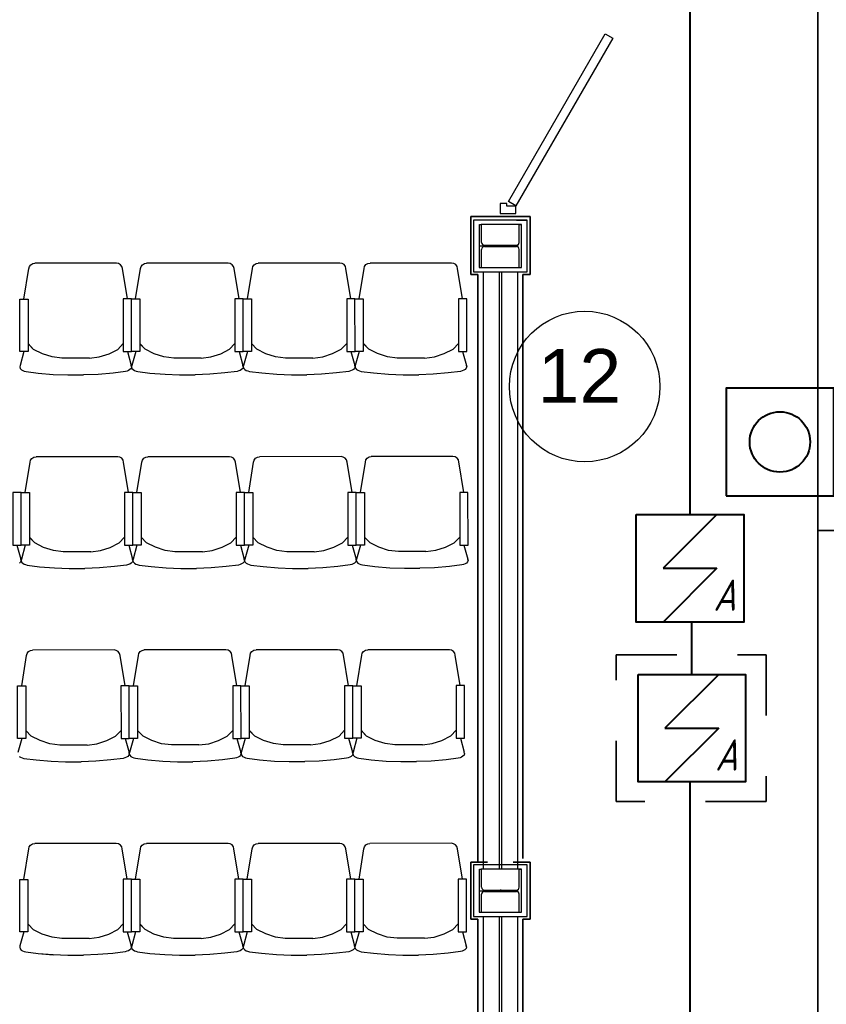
# Model space of a CAD drawing. Header units: millimetres. Extents: x -119471 to 297097, y -64331 to 65495.
# Tile 17 of 54: x -98513 to -94761, y -22631 to -18050. Entities that reach past the tile are written whole.
import ezdxf

# ---------------------------------------------------------------- set-up
doc = ezdxf.new("R2010")
doc.units = ezdxf.units.MM
doc.linetypes.add('Dashed', pattern=[564.444447, 282.222223, -282.222223])
doc.linetypes.add('GOST2.303 5', pattern=[75, 32.25, -21.5, 1.5, -19.75])
for name, color, linetype, lineweight in [('41 ПС датчики', 1, 'Continuous', 40), ('43 ОС датчики', 82, 'Continuous', 40), ('45 ДПЛС', 232, 'Continuous', 40), ('60 Оповещение', 213, 'Continuous', 35)]:
    doc.layers.add(name, color=color, linetype=linetype, lineweight=lineweight)
doc.styles.add('GOST 2.304', font='cs_gost2304.shx')
doc.styles.add('СГЕНЕРИР_СТИЛЬ_1', font='arial.ttf')
doc.linetypes.add('GOST2.303 3', pattern='A,0,[1,Шадрино_стадия П_графич.часть1.Shx,S=0.394841,R=0,X=0,Y=0],-68.5,0', length=68.5)

# ---------------------------------------------------------------- blocks, each defined once
blk = doc.blocks.new('A$C71DB1A2A')
at = {"layer": '41 ПС датчики', "color": 0, "ltscale": 20}
for p, q in [((125, 250), (-125, 0)), ((-125, 0), (125, 0)), ((125, 0), (-125, -250))]:
    blk.add_line(p, q, dxfattribs=at)
at = {"layer": '41 ПС датчики', "color": 0}
blk.add_lwpolyline([(-250, 250), (250, 250), (250, -250), (-250, -250)], close=True, dxfattribs=at)
at = {"layer": '41 ПС датчики', "color": 0, "style": 'GOST 2.304', "oblique": 15}
blk.add_text('А', height=145.3, dxfattribs=at).set_placement((108.3, -197.5))

msp = doc.modelspace()

# ---------------------------------------------------------------- linework, layer by layer
at = {"linetype": 'Continuous', "lineweight": 35}
for p, q in [((-96414.9, -18965), (-96414.9, -19234.9)), ((-96414.9, -18965), (-96138.9, -18965)), ((-96138.9, -18965), (-96138.9, -19234.9)), ((-96381.9, -19234.9), (-96414.9, -19234.9)), ((-96381.9, -19234.9), (-96381.9, -21965)), ((-96171.9, -19234.9), (-96171.9, -21952.4)), ((-96171.9, -19234.9), (-96138.9, -19234.9)), ((-96336.9, -21969.9), (-96414.9, -21969.9)), ((-96414.9, -21969.9), (-96414.9, -22234.9)), ((-96216.9, -21969.9), (-96138.9, -21969.9)), ((-96138.9, -21969.9), (-96138.9, -22234.9)), ((-96381.9, -22234.9), (-96414.9, -22234.9)), ((-96381.9, -22234.9), (-96381.9, -24969.9)), ((-96171.9, -22234.9), (-96171.9, -24969.9)), ((-96171.9, -22234.9), (-96138.9, -22234.9))]:
    msp.add_line(p, q, dxfattribs=at)
at = {"linetype": 'Continuous'}
for p, q in [((-96276.9, -18982.4), (-96401.9, -18982.4)), ((-96374.4, -19002.4), (-96364.4, -19002.4)), ((-96374.4, -19202.4), (-96374.4, -19002.4)), ((-96364.4, -19086.1), (-96364.4, -19002.4)), ((-96278.3, -18965), (-96204.3, -18965)), ((-96201.9, -18982.4), (-96151.9, -18982.4)), ((-96189.4, -19086.1), (-96189.4, -19002.4)), ((-96189.4, -19002.4), (-96179.4, -19002.4)), ((-96179.4, -19202.4), (-96179.4, -19002.4)), ((-96351.4, -19099.1), (-96202.4, -19099.1)), ((-96364.4, -19202.4), (-96364.4, -19118.6)), ((-96351.4, -19105.6), (-96202.4, -19105.6)), ((-96189.4, -19202.4), (-96189.4, -19118.6)), ((-98467.8, -19198.6), (-98461.6, -19190.3)), ((-98467.8, -19198.7), (-98461.6, -19190.4)), ((-98461.6, -19190.4), (-98452.3, -19184.8)), ((-98461.6, -19190.3), (-98452.3, -19184.8)), ((-98452.3, -19184.8), (-98442.4, -19183.1)), ((-98062.8, -19182.9), (-98442.4, -19183.1)), ((-98052.9, -19184.6), (-98062.8, -19182.9)), ((-98043.6, -19190.1), (-98052.9, -19184.6)), ((-98043.6, -19190.1), (-98052.9, -19184.6)), ((-98037.3, -19198.4), (-98043.6, -19190.1)), ((-98037.3, -19198.4), (-98043.6, -19190.1)), ((-97948.1, -19198.4), (-97941.9, -19190.1)), ((-97948.1, -19198.4), (-97941.9, -19190.1)), ((-97941.9, -19190.1), (-97932.6, -19184.5)), ((-97941.9, -19190.1), (-97932.6, -19184.5)), ((-97932.6, -19184.5), (-97922.7, -19182.8)), ((-97543.1, -19182.6), (-97922.7, -19182.8)), ((-97533.2, -19184.3), (-97543.1, -19182.6)), ((-97523.9, -19189.9), (-97533.2, -19184.3)), ((-97523.9, -19189.9), (-97533.2, -19184.3)), ((-97517.6, -19198.2), (-97523.9, -19189.9)), ((-97517.6, -19198.2), (-97523.9, -19189.9)), ((-97428.4, -19198.1), (-97422.2, -19189.8)), ((-97428.4, -19198.1), (-97422.2, -19189.8)), ((-97422.2, -19189.8), (-97412.9, -19184.3)), ((-97422.2, -19189.8), (-97412.9, -19184.3)), ((-97412.9, -19184.3), (-97403, -19182.5)), ((-97023.3, -19182.3), (-97403, -19182.5)), ((-97013.5, -19184.1), (-97023.3, -19182.3)), ((-97004.1, -19189.6), (-97013.5, -19184.1)), ((-97004.1, -19189.6), (-97013.5, -19184.1)), ((-96997.9, -19197.9), (-97004.1, -19189.6)), ((-96997.9, -19197.9), (-97004.1, -19189.6)), ((-96908.7, -19197.8), (-96902.5, -19189.5)), ((-96908.7, -19197.9), (-96902.5, -19189.6)), ((-96902.5, -19189.6), (-96893.1, -19184)), ((-96902.5, -19189.5), (-96893.1, -19184)), ((-96893.1, -19184), (-96883.3, -19182.3)), ((-96503.6, -19182.1), (-96883.3, -19182.3)), ((-96493.8, -19183.8), (-96503.6, -19182.1)), ((-96484.4, -19189.3), (-96493.8, -19183.8)), ((-96484.4, -19189.3), (-96493.8, -19183.8)), ((-96478.2, -19197.6), (-96484.4, -19189.3)), ((-96478.2, -19197.6), (-96484.4, -19189.3)), ((-98493.1, -19349.8), (-98470, -19208.2)), ((-98470, -19208.4), (-98467.8, -19198.6)), ((-98470, -19208.5), (-98467.8, -19198.7)), ((-98035.1, -19208.2), (-98037.3, -19198.4)), ((-98035.1, -19208.2), (-98037.3, -19198.4)), ((-98011.9, -19349.5), (-98035.2, -19208)), ((-97973.4, -19349.5), (-97950.3, -19207.9)), ((-97950.3, -19208.2), (-97948.1, -19198.4)), ((-97950.3, -19208.2), (-97948.1, -19198.4)), ((-97515.4, -19208), (-97517.6, -19198.2)), ((-97515.4, -19207.9), (-97517.6, -19198.2)), ((-97492.2, -19349.3), (-97515.5, -19207.7)), ((-97453.7, -19349.2), (-97430.6, -19207.7)), ((-97430.6, -19207.9), (-97428.4, -19198.1)), ((-97430.6, -19207.9), (-97428.4, -19198.1)), ((-96995.7, -19207.7), (-96997.9, -19197.9)), ((-96995.7, -19207.7), (-96997.9, -19197.9)), ((-96972.5, -19349), (-96995.8, -19207.5)), ((-96934, -19349), (-96910.8, -19207.4)), ((-96910.9, -19207.6), (-96908.7, -19197.8)), ((-96910.9, -19207.7), (-96908.7, -19197.9)), ((-96476, -19207.4), (-96478.2, -19197.6)), ((-96476, -19207.4), (-96478.2, -19197.6)), ((-96452.8, -19348.7), (-96476, -19207.2)), ((-96374.4, -19202.4), (-96364.4, -19202.4)), ((-96356.9, -19222.4), (-96356.9, -22002.4)), ((-96281.9, -19222.4), (-96281.9, -22002.4)), ((-96271.9, -19222.4), (-96271.9, -22002.4)), ((-96196.9, -19222.4), (-96196.9, -22002.4)), ((-96189.4, -19202.4), (-96179.4, -19202.4)), ((-98464.1, -20109), (-98461.9, -20099.2)), ((-98464.1, -20109), (-98461.9, -20099.2)), ((-98461.9, -20099.2), (-98455.7, -20090.9)), ((-98461.9, -20099.2), (-98455.7, -20090.9)), ((-98455.7, -20090.9), (-98446.3, -20085.3)), ((-98455.7, -20090.9), (-98446.3, -20085.3)), ((-98446.3, -20085.3), (-98436.5, -20083.6)), ((-98056.8, -20083.4), (-98436.5, -20083.6)), ((-98047, -20085.1), (-98056.8, -20083.4)), ((-98037.6, -20090.7), (-98047, -20085.1)), ((-98037.6, -20090.7), (-98047, -20085.1)), ((-98031.4, -20099), (-98037.6, -20090.7)), ((-98031.4, -20099), (-98037.6, -20090.7)), ((-98029.2, -20108.8), (-98031.4, -20099)), ((-98029.2, -20108.8), (-98031.4, -20099)), ((-97944.4, -20108.7), (-97942.2, -20098.9)), ((-97944.4, -20108.7), (-97942.2, -20098.9)), ((-97942.2, -20098.9), (-97935.9, -20090.6)), ((-97942.2, -20098.9), (-97935.9, -20090.6)), ((-97935.9, -20090.6), (-97926.6, -20085.1)), ((-97935.9, -20090.6), (-97926.6, -20085.1)), ((-97926.6, -20085.1), (-97916.8, -20083.3)), ((-97537.1, -20083.1), (-97916.8, -20083.3)), ((-97527.2, -20084.9), (-97537.1, -20083.1)), ((-97517.9, -20090.4), (-97527.2, -20084.9)), ((-97517.9, -20090.4), (-97527.2, -20084.9)), ((-97511.7, -20098.7), (-97517.9, -20090.4)), ((-97511.7, -20098.7), (-97517.9, -20090.4)), ((-97509.5, -20108.5), (-97511.7, -20098.7)), ((-97509.5, -20108.5), (-97511.7, -20098.7)), ((-97424.7, -20108.4), (-97422.5, -20098.6)), ((-97424.7, -20108.5), (-97422.5, -20098.7)), ((-97422.5, -20098.6), (-97416.2, -20090.3)), ((-97422.5, -20098.7), (-97416.2, -20090.4)), ((-97416.2, -20090.4), (-97406.9, -20084.8)), ((-97416.2, -20090.3), (-97406.9, -20084.8)), ((-97406.9, -20084.8), (-97397, -20083.1)), ((-97017.4, -20082.9), (-97397, -20083.1)), ((-97007.5, -20084.6), (-97017.4, -20082.9)), ((-96998.2, -20090.1), (-97007.5, -20084.6)), ((-96998.2, -20090.1), (-97007.5, -20084.6)), ((-96992, -20098.4), (-96998.2, -20090.1)), ((-96992, -20098.4), (-96998.2, -20090.1)), ((-96989.8, -20108.2), (-96992, -20098.4)), ((-96989.8, -20108.2), (-96992, -20098.4)), ((-96904.9, -20108.2), (-96902.8, -20098.4)), ((-96904.9, -20108.2), (-96902.8, -20098.4)), ((-96902.8, -20098.4), (-96896.5, -20090.1)), ((-96902.8, -20098.4), (-96896.5, -20090.1)), ((-96896.5, -20090.1), (-96887.2, -20084.5)), ((-96896.5, -20090.1), (-96887.2, -20084.5)), ((-96887.2, -20084.5), (-96877.3, -20082.8)), ((-96497.7, -20082.6), (-96877.3, -20082.8)), ((-96487.8, -20084.3), (-96497.7, -20082.6)), ((-96478.5, -20089.9), (-96487.8, -20084.3)), ((-96478.5, -20089.9), (-96487.8, -20084.3)), ((-96472.2, -20098.2), (-96478.5, -20089.9)), ((-96472.2, -20098.2), (-96478.5, -20089.9)), ((-96470, -20108), (-96472.2, -20098.2)), ((-96470, -20107.9), (-96472.2, -20098.2)), ((-98487.1, -20250.3), (-98464, -20108.8)), ((-98006, -20250.1), (-98029.2, -20108.5)), ((-97967.4, -20250.1), (-97944.3, -20108.5)), ((-97486.3, -20249.8), (-97509.5, -20108.3)), ((-97447.7, -20249.8), (-97424.6, -20108.2)), ((-96966.5, -20249.5), (-96989.8, -20108)), ((-96928, -20249.5), (-96904.9, -20107.9)), ((-96446.8, -20249.3), (-96470.1, -20107.7)), ((-98503.6, -21149.3), (-98480.4, -21007.7)), ((-98480.5, -21007.9), (-98478.3, -20998.1)), ((-98480.5, -21007.9), (-98478.3, -20998.1)), ((-98478.3, -20998.1), (-98472.1, -20989.8)), ((-98478.3, -20998.1), (-98472.1, -20989.8)), ((-98472.1, -20989.8), (-98462.7, -20984.3)), ((-98472.1, -20989.8), (-98462.7, -20984.3)), ((-98462.7, -20984.3), (-98452.9, -20982.5)), ((-98073.2, -20982.3), (-98452.9, -20982.5)), ((-98063.4, -20984.1), (-98073.2, -20982.3)), ((-98054, -20989.6), (-98063.4, -20984.1)), ((-98054, -20989.6), (-98063.4, -20984.1)), ((-98047.8, -20997.9), (-98054, -20989.6)), ((-98047.8, -20997.9), (-98054, -20989.6)), ((-98045.6, -21007.7), (-98047.8, -20997.9)), ((-98045.6, -21007.7), (-98047.8, -20997.9)), ((-98022.4, -21149), (-98045.6, -21007.5)), ((-97983.8, -21149), (-97960.7, -21007.4)), ((-97960.8, -21007.7), (-97958.6, -20997.9)), ((-97960.8, -21007.7), (-97958.6, -20997.9)), ((-97958.6, -20997.9), (-97952.4, -20989.6)), ((-97958.6, -20997.9), (-97952.4, -20989.6)), ((-97952.4, -20989.6), (-97943, -20984)), ((-97952.4, -20989.6), (-97943, -20984)), ((-97943, -20984), (-97933.2, -20982.3)), ((-97553.5, -20982.1), (-97933.2, -20982.3)), ((-97543.7, -20983.8), (-97553.5, -20982.1)), ((-97534.3, -20989.4), (-97543.7, -20983.8)), ((-97534.3, -20989.3), (-97543.7, -20983.8)), ((-97528.1, -20997.6), (-97534.3, -20989.3)), ((-97528.1, -20997.7), (-97534.3, -20989.4)), ((-97525.9, -21007.4), (-97528.1, -20997.6)), ((-97525.9, -21007.4), (-97528.1, -20997.7)), ((-97502.7, -21148.7), (-97525.9, -21007.2)), ((-97464.1, -21148.7), (-97441, -21007.2)), ((-97441.1, -21007.4), (-97438.9, -20997.6)), ((-97441.1, -21007.4), (-97438.9, -20997.6)), ((-97438.9, -20997.6), (-97432.7, -20989.3)), ((-97438.9, -20997.6), (-97432.7, -20989.3)), ((-97432.7, -20989.3), (-97423.3, -20983.7)), ((-97432.7, -20989.3), (-97423.3, -20983.8)), ((-97423.3, -20983.8), (-97413.5, -20982)), ((-97033.8, -20981.8), (-97413.5, -20982)), ((-97024, -20983.5), (-97033.8, -20981.8)), ((-97014.6, -20989.1), (-97024, -20983.5)), ((-97014.6, -20989.1), (-97024, -20983.5)), ((-97008.4, -20997.4), (-97014.6, -20989.1)), ((-97008.4, -20997.4), (-97014.6, -20989.1)), ((-97006.2, -21007.2), (-97008.4, -20997.4)), ((-97006.2, -21007.2), (-97008.4, -20997.4)), ((-96983, -21148.5), (-97006.2, -21006.9)), ((-96944.4, -21148.5), (-96921.3, -21006.9)), ((-96921.4, -21007.1), (-96919.2, -20997.3)), ((-96921.4, -21007.1), (-96919.2, -20997.3)), ((-96919.2, -20997.3), (-96912.9, -20989)), ((-96919.2, -20997.3), (-96912.9, -20989)), ((-96912.9, -20989), (-96903.6, -20983.5)), ((-96912.9, -20989), (-96903.6, -20983.5)), ((-96903.6, -20983.5), (-96893.7, -20981.7)), ((-96514.1, -20981.5), (-96893.7, -20981.7)), ((-96504.2, -20983.3), (-96514.1, -20981.5)), ((-96494.9, -20988.8), (-96504.2, -20983.3)), ((-96494.9, -20988.8), (-96504.2, -20983.3)), ((-96488.7, -20997.1), (-96494.9, -20988.8)), ((-96488.7, -20997.1), (-96494.9, -20988.8)), ((-96486.5, -21006.9), (-96488.7, -20997.1)), ((-96486.5, -21006.9), (-96488.7, -20997.1)), ((-96463.2, -21148.2), (-96486.5, -21006.7)), ((-96548.6, -21403), (-96507.7, -21382.3)), ((-96507.7, -21382.3), (-96482.4, -21355.7)), ((-96639.9, -21423.6), (-96767.5, -21423.6)), ((-96639.9, -21423.6), (-96594.2, -21417.5)), ((-96594.2, -21417.5), (-96548.6, -21403)), ((-96463.1, -21392.9), (-96445.1, -21458)), ((-96457.6, -21480.5), (-96464.6, -21483.2)), ((-96451.4, -21476.8), (-96457.6, -21480.5)), ((-96445.8, -21471), (-96451.4, -21476.8)), ((-96443.8, -21463.7), (-96445.8, -21471)), ((-96443.8, -21463.7), (-96445.1, -21458)), ((-96599.5, -21498.7), (-96667.3, -21501.3)), ((-96529.6, -21492.7), (-96599.5, -21498.7)), ((-96472.7, -21485.5), (-96529.6, -21492.7)), ((-96464.6, -21483.2), (-96472.7, -21485.5)), ((-96504.2, -21881.5), (-96883.9, -21881.7)), ((-96494.3, -21883.3), (-96504.2, -21881.5)), ((-96485, -21888.8), (-96494.3, -21883.3)), ((-96485, -21888.8), (-96494.3, -21883.3)), ((-96478.8, -21897.1), (-96485, -21888.8)), ((-96478.8, -21897.1), (-96485, -21888.8)), ((-96476.6, -21906.9), (-96478.8, -21897.1)), ((-96476.6, -21906.9), (-96478.8, -21897.1)), ((-96453.4, -22048.2), (-96476.6, -21906.7)), ((-96374.4, -22002.4), (-96364.4, -22002.4)), ((-96374.4, -22202.4), (-96374.4, -22002.4)), ((-96364.4, -22086.1), (-96364.4, -22002.4)), ((-96189.4, -22086.1), (-96189.4, -22002.4)), ((-96189.4, -22002.4), (-96179.4, -22002.4)), ((-96179.4, -22202.4), (-96179.4, -22002.4)), ((-96364.4, -22202.4), (-96364.4, -22118.6)), ((-96351.4, -22099.1), (-96202.4, -22099.1)), ((-96351.4, -22105.6), (-96202.4, -22105.6)), ((-96189.4, -22202.4), (-96189.4, -22118.6)), ((-96374.4, -22202.4), (-96364.4, -22202.4)), ((-96189.4, -22202.4), (-96179.4, -22202.4)), ((-96497.8, -22282.3), (-96472.5, -22255.7)), ((-96356.9, -22222.4), (-96356.9, -25002.4)), ((-96281.9, -22222.4), (-96281.9, -25002.4)), ((-96271.9, -22222.4), (-96271.9, -25002.4)), ((-96196.9, -22222.4), (-96196.9, -25002.4)), ((-96584.4, -22317.5), (-96538.8, -22303)), ((-96538.8, -22303), (-96497.8, -22282.3)), ((-96453.2, -22292.9), (-96435.3, -22358)), ((-96630, -22323.6), (-96757.6, -22323.6)), ((-96630, -22323.6), (-96584.4, -22317.5)), ((-96519.7, -22392.7), (-96589.6, -22398.7)), ((-96462.8, -22385.5), (-96519.7, -22392.7)), ((-96454.7, -22383.2), (-96462.8, -22385.5)), ((-96447.7, -22380.5), (-96454.7, -22383.2)), ((-96441.5, -22376.8), (-96447.7, -22380.5)), ((-96435.9, -22371), (-96441.5, -22376.8)), ((-96433.9, -22363.7), (-96435.9, -22371)), ((-96433.9, -22363.7), (-96435.3, -22358)), ((-96730.1, -22401.4), (-96657.4, -22401.3)), ((-96589.6, -22398.7), (-96657.4, -22401.3))]:
    msp.add_line(p, q, dxfattribs=at)
at = {"linetype": 'GOST2.303 5'}
for p, q in [((-96276.9, -19097.1), (-96276.9, -19107.6)), ((-96376.4, -19102.4), (-96177.4, -19102.4)), ((-96376.4, -22102.4), (-96177.4, -22102.4)), ((-96276.9, -22097.1), (-96276.9, -22107.6))]:
    msp.add_line(p, q, dxfattribs=at)
for p, q in [((-98448.4, -19583.9), (-98473.7, -19557.2)), ((-98056.4, -19583.7), (-98031.1, -19557)), ((-97928.7, -19583.6), (-97954, -19557)), ((-97536.7, -19583.4), (-97511.4, -19556.7)), ((-97409, -19583.3), (-97434.3, -19556.7)), ((-97016.9, -19583.1), (-96991.7, -19556.5)), ((-96889.3, -19583.1), (-96914.6, -19556.4)), ((-96497.2, -19582.9), (-96471.9, -19556.2)), ((-98493, -19594.5), (-98510.9, -19659.6)), ((-98448.4, -19583.9), (-98471.7, -19559.3)), ((-98407.4, -19604.5), (-98448.4, -19583.9)), ((-98407.4, -19604.5), (-98448.4, -19583.9)), ((-98097.3, -19604.3), (-98056.4, -19583.7)), ((-98011.8, -19594.3), (-97993.8, -19659.3)), ((-97973.3, -19594.3), (-97991.2, -19659.3)), ((-97928.7, -19583.6), (-97952, -19559)), ((-97887.7, -19604.2), (-97928.7, -19583.6)), ((-97887.7, -19604.2), (-97928.7, -19583.6)), ((-97577.6, -19604), (-97536.7, -19583.4)), ((-97492.1, -19594), (-97474.1, -19659)), ((-97453.5, -19594), (-97471.5, -19659.1)), ((-97409, -19583.3), (-97432.3, -19558.8)), ((-97368, -19603.9), (-97409, -19583.3)), ((-97368, -19603.9), (-97409, -19583.3)), ((-97103.5, -19618.3), (-97057.9, -19603.8)), ((-97057.9, -19603.8), (-97016.9, -19583.1)), ((-96972.4, -19593.7), (-96954.4, -19658.8)), ((-96933.8, -19593.7), (-96951.7, -19658.8)), ((-96889.3, -19583.1), (-96912.6, -19558.5)), ((-96848.3, -19603.7), (-96889.3, -19583.1)), ((-96848.3, -19603.7), (-96889.3, -19583.1)), ((-96802.7, -19618.2), (-96848.3, -19603.7)), ((-96583.8, -19618.1), (-96538.2, -19603.5)), ((-96538.2, -19603.5), (-96497.2, -19582.9)), ((-96452.7, -19593.5), (-96434.7, -19658.5)), ((-98361.8, -19619), (-98407.4, -19604.5)), ((-98316.2, -19625), (-98361.8, -19619)), ((-98188.5, -19624.9), (-98316.2, -19625)), ((-98188.5, -19624.9), (-98142.9, -19618.9)), ((-98142.9, -19618.9), (-98097.3, -19604.3)), ((-97842.1, -19618.7), (-97887.7, -19604.2)), ((-97796.5, -19624.7), (-97842.1, -19618.7)), ((-97668.8, -19624.6), (-97796.5, -19624.7)), ((-97668.8, -19624.6), (-97623.2, -19618.6)), ((-97623.2, -19618.6), (-97577.6, -19604)), ((-97322.4, -19618.4), (-97368, -19603.9)), ((-97276.8, -19624.4), (-97322.4, -19618.4)), ((-97149.1, -19624.4), (-97276.8, -19624.4)), ((-97149.1, -19624.4), (-97103.5, -19618.3)), ((-96757.1, -19624.2), (-96802.7, -19618.2)), ((-96629.4, -19624.1), (-96757.1, -19624.2)), ((-96629.4, -19624.1), (-96583.8, -19618.1)), ((-98510.9, -19659.6), (-98512.2, -19665.3)), ((-98512.2, -19665.3), (-98510.2, -19672.6)), ((-98510.2, -19672.6), (-98504.6, -19678.4)), ((-98504.6, -19678.4), (-98498.4, -19682.1)), ((-98498.4, -19682.1), (-98491.4, -19684.8)), ((-98491.4, -19684.8), (-98483.3, -19687)), ((-98483.3, -19687), (-98426.4, -19694.2)), ((-98426.4, -19694.2), (-98356.5, -19700.2)), ((-98426.4, -19694.2), (-98356.5, -19700.2)), ((-98078.3, -19694), (-98148.2, -19700.1)), ((-98021.3, -19686.8), (-98078.3, -19694)), ((-98013.2, -19684.5), (-98021.3, -19686.8)), ((-98006.3, -19681.9), (-98013.2, -19684.5)), ((-98000, -19678.1), (-98006.3, -19681.9)), ((-97994.5, -19672.3), (-98000, -19678.1)), ((-97992.5, -19665), (-97994.5, -19672.3)), ((-97992.5, -19665), (-97993.8, -19659.3)), ((-97991.2, -19659.3), (-97992.5, -19665)), ((-97992.5, -19665), (-97990.5, -19672.3)), ((-97990.5, -19672.3), (-97984.9, -19678.1)), ((-97984.9, -19678.1), (-97978.7, -19681.8)), ((-97978.7, -19681.8), (-97971.7, -19684.5)), ((-97971.7, -19684.5), (-97963.6, -19686.8)), ((-97963.6, -19686.8), (-97906.7, -19693.9)), ((-97906.7, -19693.9), (-97836.8, -19699.9)), ((-97906.7, -19693.9), (-97836.8, -19699.9)), ((-97558.6, -19693.7), (-97628.5, -19699.8)), ((-97501.6, -19686.5), (-97558.6, -19693.7)), ((-97493.5, -19684.3), (-97501.6, -19686.5)), ((-97486.6, -19681.6), (-97493.5, -19684.3)), ((-97480.3, -19677.9), (-97486.6, -19681.6)), ((-97474.8, -19672.1), (-97480.3, -19677.9)), ((-97472.8, -19664.7), (-97474.8, -19672.1)), ((-97472.8, -19664.7), (-97474.1, -19659)), ((-97471.5, -19659.1), (-97472.8, -19664.8)), ((-97472.8, -19664.7), (-97470.8, -19672.1)), ((-97470.8, -19672.1), (-97465.2, -19677.9)), ((-97465.2, -19677.9), (-97459, -19681.6)), ((-97459, -19681.6), (-97452, -19684.2)), ((-97452, -19684.2), (-97443.9, -19686.5)), ((-97443.9, -19686.5), (-97387, -19693.6)), ((-97387, -19693.6), (-97317.1, -19699.6)), ((-97387, -19693.7), (-97317.1, -19699.6)), ((-97038.8, -19693.5), (-97108.8, -19699.5)), ((-96981.9, -19686.3), (-97038.8, -19693.5)), ((-96973.8, -19684), (-96981.9, -19686.3)), ((-96966.8, -19681.3), (-96973.8, -19684)), ((-96960.6, -19677.6), (-96966.8, -19681.3)), ((-96955.1, -19671.8), (-96960.6, -19677.6)), ((-96953.1, -19664.5), (-96955.1, -19671.8)), ((-96953.1, -19664.5), (-96954.4, -19658.8)), ((-96951.7, -19658.8), (-96953.1, -19664.5)), ((-96953.1, -19664.5), (-96951, -19671.8)), ((-96951, -19671.8), (-96945.5, -19677.6)), ((-96945.5, -19677.6), (-96939.3, -19681.3)), ((-96939.3, -19681.3), (-96932.3, -19684)), ((-96932.3, -19684), (-96924.2, -19686.2)), ((-96924.2, -19686.2), (-96867.3, -19693.4)), ((-96867.3, -19693.4), (-96797.3, -19699.4)), ((-96867.3, -19693.4), (-96797.3, -19699.4)), ((-96519.1, -19693.2), (-96589, -19699.3)), ((-96462.2, -19686), (-96519.1, -19693.2)), ((-96454.1, -19683.7), (-96462.2, -19686)), ((-96447.1, -19681.1), (-96454.1, -19683.7)), ((-96440.9, -19677.3), (-96447.1, -19681.1)), ((-96435.4, -19671.5), (-96440.9, -19677.3)), ((-96433.4, -19664.2), (-96435.4, -19671.5)), ((-96433.4, -19664.2), (-96434.7, -19658.5)), ((-98356.5, -19700.2), (-98288.7, -19702.7)), ((-98288.7, -19702.7), (-98216, -19702.6)), ((-98148.2, -19700.1), (-98216, -19702.6)), ((-97836.8, -19699.9), (-97769, -19702.4)), ((-97769, -19702.4), (-97696.3, -19702.4)), ((-97628.5, -19699.8), (-97696.3, -19702.4)), ((-97317.1, -19699.6), (-97249.2, -19702.1)), ((-97249.2, -19702.1), (-97176.6, -19702.1)), ((-97108.8, -19699.5), (-97176.6, -19702.1)), ((-96797.3, -19699.4), (-96729.5, -19701.9)), ((-96729.5, -19701.9), (-96656.8, -19701.8)), ((-96589, -19699.3), (-96656.8, -19701.8)), ((-98442.5, -20484.4), (-98467.8, -20457.8)), ((-98442.5, -20484.4), (-98465.8, -20459.9)), ((-98050.4, -20484.2), (-98025.1, -20457.5)), ((-97922.7, -20484.1), (-97948.1, -20457.5)), ((-97922.7, -20484.1), (-97946.1, -20459.6)), ((-97530.7, -20483.9), (-97505.4, -20457.3)), ((-97403, -20483.9), (-97428.3, -20457.2)), ((-97403, -20483.9), (-97426.4, -20459.3)), ((-97011, -20483.7), (-96985.7, -20457)), ((-96883.3, -20483.6), (-96908.6, -20457)), ((-96883.3, -20483.6), (-96906.7, -20459)), ((-96491.3, -20483.4), (-96466, -20456.7)), ((-98525.6, -20495.1), (-98507.6, -20560.1)), ((-98487, -20495.1), (-98504.9, -20560.1)), ((-98401.5, -20505), (-98442.5, -20484.4)), ((-98401.5, -20505), (-98442.5, -20484.4)), ((-98355.9, -20519.5), (-98401.5, -20505)), ((-98310.2, -20525.5), (-98355.9, -20519.5)), ((-98182.6, -20525.4), (-98137, -20519.4)), ((-98137, -20519.4), (-98091.4, -20504.8)), ((-98091.4, -20504.8), (-98050.4, -20484.2)), ((-98005.8, -20494.8), (-97987.9, -20559.8)), ((-97967.3, -20494.8), (-97985.2, -20559.9)), ((-97881.8, -20504.7), (-97922.7, -20484.1)), ((-97881.8, -20504.7), (-97922.7, -20484.1)), ((-97836.2, -20519.2), (-97881.8, -20504.7)), ((-97790.5, -20525.2), (-97836.2, -20519.2)), ((-97662.9, -20525.2), (-97617.3, -20519.1)), ((-97617.3, -20519.1), (-97571.7, -20504.6)), ((-97571.7, -20504.6), (-97530.7, -20483.9)), ((-97486.1, -20494.5), (-97468.2, -20559.6)), ((-97447.6, -20494.5), (-97465.5, -20559.6)), ((-97362.1, -20504.5), (-97403, -20483.9)), ((-97362.1, -20504.5), (-97403, -20483.9)), ((-97316.4, -20519), (-97362.1, -20504.5)), ((-97270.8, -20525), (-97316.4, -20519)), ((-97143.2, -20524.9), (-97097.5, -20518.9)), ((-97097.5, -20518.9), (-97051.9, -20504.3)), ((-97051.9, -20504.3), (-97011, -20483.7)), ((-96966.4, -20494.3), (-96948.4, -20559.3)), ((-96927.9, -20494.3), (-96945.8, -20559.3)), ((-96842.4, -20504.2), (-96883.3, -20483.6)), ((-96842.4, -20504.2), (-96883.3, -20483.6)), ((-96796.7, -20518.7), (-96842.4, -20504.2)), ((-96751.1, -20524.7), (-96796.7, -20518.7)), ((-96623.5, -20524.6), (-96577.8, -20518.6)), ((-96577.8, -20518.6), (-96532.2, -20504)), ((-96532.2, -20504), (-96491.3, -20483.4)), ((-96446.7, -20494), (-96428.7, -20559)), ((-98506.3, -20565.8), (-98507.6, -20560.1)), ((-98504.9, -20560.1), (-98506.3, -20565.8)), ((-98182.6, -20525.4), (-98310.2, -20525.5)), ((-97986.5, -20565.5), (-97988.6, -20572.9)), ((-97986.5, -20565.5), (-97987.9, -20559.8)), ((-97985.2, -20559.9), (-97986.5, -20565.6)), ((-97986.5, -20565.5), (-97984.5, -20572.9)), ((-97662.9, -20525.2), (-97790.5, -20525.2)), ((-97466.8, -20565.3), (-97468.8, -20572.6)), ((-97466.8, -20565.3), (-97468.2, -20559.6)), ((-97465.5, -20559.6), (-97466.8, -20565.3)), ((-97466.8, -20565.3), (-97464.8, -20572.6)), ((-97143.2, -20524.9), (-97270.8, -20525)), ((-96947.1, -20565), (-96949.1, -20572.3)), ((-96947.1, -20565), (-96948.4, -20559.3)), ((-96945.8, -20559.3), (-96947.1, -20565)), ((-96947.1, -20565), (-96945.1, -20572.3)), ((-96623.5, -20524.6), (-96751.1, -20524.7)), ((-96427.4, -20564.7), (-96429.4, -20572.1)), ((-96427.4, -20564.7), (-96428.7, -20559)), ((-98508.3, -20573.1), (-98513.8, -20578.9)), ((-98506.3, -20565.8), (-98508.3, -20573.1)), ((-98506.3, -20565.8), (-98504.2, -20573.1)), ((-98504.2, -20573.1), (-98498.7, -20578.9)), ((-98498.7, -20578.9), (-98492.5, -20582.6)), ((-98492.5, -20582.6), (-98485.5, -20585.3)), ((-98485.5, -20585.3), (-98477.4, -20587.6)), ((-98477.4, -20587.6), (-98420.4, -20594.7)), ((-98420.4, -20594.7), (-98350.5, -20600.7)), ((-98420.4, -20594.7), (-98350.5, -20600.7)), ((-98350.5, -20600.7), (-98282.7, -20603.2)), ((-98282.7, -20603.2), (-98210, -20603.2)), ((-98142.2, -20600.6), (-98210, -20603.2)), ((-98072.3, -20594.5), (-98142.2, -20600.6)), ((-98015.4, -20587.3), (-98072.3, -20594.5)), ((-98007.3, -20585.1), (-98015.4, -20587.3)), ((-98000.3, -20582.4), (-98007.3, -20585.1)), ((-97994.1, -20578.7), (-98000.3, -20582.4)), ((-97988.6, -20572.9), (-97994.1, -20578.7)), ((-97984.5, -20572.9), (-97979, -20578.7)), ((-97979, -20578.7), (-97972.7, -20582.4)), ((-97972.7, -20582.4), (-97965.8, -20585)), ((-97965.8, -20585), (-97957.7, -20587.3)), ((-97957.7, -20587.3), (-97900.7, -20594.4)), ((-97900.7, -20594.4), (-97830.8, -20600.4)), ((-97900.7, -20594.5), (-97830.8, -20600.5)), ((-97830.8, -20600.4), (-97763, -20602.9)), ((-97763, -20602.9), (-97690.3, -20602.9)), ((-97622.5, -20600.3), (-97690.3, -20602.9)), ((-97552.6, -20594.3), (-97622.5, -20600.3)), ((-97495.7, -20587.1), (-97552.6, -20594.3)), ((-97487.6, -20584.8), (-97495.7, -20587.1)), ((-97480.6, -20582.1), (-97487.6, -20584.8)), ((-97474.4, -20578.4), (-97480.6, -20582.1)), ((-97468.8, -20572.6), (-97474.4, -20578.4)), ((-97464.8, -20572.6), (-97459.3, -20578.4)), ((-97459.3, -20578.4), (-97453, -20582.1)), ((-97453, -20582.1), (-97446.1, -20584.8)), ((-97446.1, -20584.8), (-97438, -20587)), ((-97438, -20587), (-97381, -20594.2)), ((-97381, -20594.2), (-97311.1, -20600.2)), ((-97381, -20594.2), (-97311.1, -20600.2)), ((-97311.1, -20600.2), (-97243.3, -20602.7)), ((-97243.3, -20602.7), (-97170.6, -20602.6)), ((-97102.8, -20600.1), (-97170.6, -20602.6)), ((-97032.9, -20594), (-97102.8, -20600.1)), ((-96976, -20586.8), (-97032.9, -20594)), ((-96967.9, -20584.5), (-96976, -20586.8)), ((-96960.9, -20581.9), (-96967.9, -20584.5)), ((-96954.7, -20578.1), (-96960.9, -20581.9)), ((-96949.1, -20572.3), (-96954.7, -20578.1)), ((-96945.1, -20572.3), (-96939.6, -20578.1)), ((-96939.6, -20578.1), (-96933.3, -20581.8)), ((-96933.3, -20581.8), (-96926.4, -20584.5)), ((-96926.4, -20584.5), (-96918.3, -20586.8)), ((-96918.3, -20586.8), (-96861.3, -20593.9)), ((-96861.3, -20593.9), (-96791.4, -20599.9)), ((-96861.3, -20593.9), (-96791.4, -20599.9)), ((-96791.4, -20599.9), (-96723.6, -20602.4)), ((-96723.6, -20602.4), (-96650.9, -20602.4)), ((-96583.1, -20599.8), (-96650.9, -20602.4)), ((-96513.2, -20593.7), (-96583.1, -20599.8)), ((-96456.2, -20586.5), (-96513.2, -20593.7)), ((-96448.1, -20584.3), (-96456.2, -20586.5)), ((-96441.2, -20581.6), (-96448.1, -20584.3)), ((-96434.9, -20577.9), (-96441.2, -20581.6)), ((-96429.4, -20572.1), (-96434.9, -20577.9)), ((-98458.9, -21383.4), (-98484.2, -21356.7)), ((-98458.9, -21383.4), (-98482.2, -21358.8)), ((-98417.9, -21403.9), (-98458.9, -21383.4)), ((-98417.9, -21403.9), (-98458.9, -21383.4)), ((-98107.8, -21403.8), (-98066.8, -21383.1)), ((-98066.8, -21383.1), (-98041.5, -21356.5)), ((-97939.2, -21383.1), (-97964.5, -21356.5)), ((-97939.2, -21383.1), (-97962.5, -21358.5)), ((-97898.2, -21403.7), (-97939.2, -21383.1)), ((-97898.2, -21403.7), (-97939.2, -21383.1)), ((-97588.1, -21403.5), (-97547.1, -21382.9)), ((-97547.1, -21382.9), (-97521.8, -21356.2)), ((-97419.4, -21382.8), (-97444.8, -21356.2)), ((-97419.4, -21382.8), (-97442.8, -21358.3)), ((-97378.5, -21403.4), (-97419.4, -21382.8)), ((-97378.5, -21403.4), (-97419.4, -21382.8)), ((-97068.4, -21403.2), (-97027.4, -21382.6)), ((-97027.4, -21382.6), (-97002.1, -21356)), ((-96899.7, -21382.5), (-96925.1, -21355.9)), ((-96899.7, -21382.5), (-96923.1, -21358)), ((-96858.8, -21403.1), (-96899.7, -21382.5)), ((-96858.8, -21403.1), (-96899.7, -21382.5)), ((-98503.4, -21394), (-98521.3, -21459.1)), ((-98372.3, -21418.5), (-98417.9, -21403.9)), ((-98326.7, -21424.5), (-98372.3, -21418.5)), ((-98199, -21424.4), (-98326.7, -21424.5)), ((-98199, -21424.4), (-98153.4, -21418.3)), ((-98153.4, -21418.3), (-98107.8, -21403.8)), ((-98022.3, -21393.8), (-98004.3, -21458.8)), ((-97983.7, -21393.7), (-98001.6, -21458.8)), ((-97852.6, -21418.2), (-97898.2, -21403.7)), ((-97806.9, -21424.2), (-97852.6, -21418.2)), ((-97679.3, -21424.1), (-97806.9, -21424.2)), ((-97679.3, -21424.1), (-97633.7, -21418.1)), ((-97633.7, -21418.1), (-97588.1, -21403.5)), ((-97502.5, -21393.5), (-97484.6, -21458.5)), ((-97464, -21393.5), (-97481.9, -21458.5)), ((-97332.9, -21417.9), (-97378.5, -21403.4)), ((-97287.2, -21423.9), (-97332.9, -21417.9)), ((-97159.6, -21423.9), (-97287.2, -21423.9)), ((-97159.6, -21423.9), (-97114, -21417.8)), ((-97114, -21417.8), (-97068.4, -21403.2)), ((-96982.8, -21393.2), (-96964.9, -21458.3)), ((-96944.3, -21393.2), (-96962.2, -21458.3)), ((-96813.1, -21417.6), (-96858.8, -21403.1)), ((-96767.5, -21423.6), (-96813.1, -21417.6)), ((-98515.1, -21477.9), (-98508.9, -21481.6)), ((-98508.9, -21481.6), (-98501.9, -21484.3)), ((-98016.7, -21481.3), (-98023.7, -21484)), ((-98010.5, -21477.6), (-98016.7, -21481.3)), ((-98005, -21471.8), (-98010.5, -21477.6)), ((-98003, -21464.5), (-98005, -21471.8)), ((-98003, -21464.5), (-98004.3, -21458.8)), ((-98001.6, -21458.8), (-98003, -21464.5)), ((-98003, -21464.5), (-98000.9, -21471.8)), ((-98000.9, -21471.8), (-97995.4, -21477.6)), ((-97995.4, -21477.6), (-97989.2, -21481.3)), ((-97989.2, -21481.3), (-97982.2, -21484)), ((-97497, -21481.1), (-97504, -21483.7)), ((-97490.8, -21477.4), (-97497, -21481.1)), ((-97485.3, -21471.6), (-97490.8, -21477.4)), ((-97483.2, -21464.2), (-97485.3, -21471.6)), ((-97483.2, -21464.2), (-97484.6, -21458.5)), ((-97481.9, -21458.5), (-97483.2, -21464.2)), ((-97483.2, -21464.2), (-97481.2, -21471.6)), ((-97481.2, -21471.6), (-97475.7, -21477.3)), ((-97475.7, -21477.3), (-97469.4, -21481.1)), ((-97469.4, -21481.1), (-97462.5, -21483.7)), ((-96977.3, -21480.8), (-96984.3, -21483.5)), ((-96971.1, -21477.1), (-96977.3, -21480.8)), ((-96965.5, -21471.3), (-96971.1, -21477.1)), ((-96963.5, -21464), (-96965.5, -21471.3)), ((-96963.5, -21464), (-96964.9, -21458.3)), ((-96962.2, -21458.3), (-96963.5, -21464)), ((-96963.5, -21464), (-96961.5, -21471.3)), ((-96961.5, -21471.3), (-96956, -21477.1)), ((-96956, -21477.1), (-96949.7, -21480.8)), ((-96949.7, -21480.8), (-96942.8, -21483.5)), ((-98501.9, -21484.3), (-98493.8, -21486.5)), ((-98493.8, -21486.5), (-98436.9, -21493.7)), ((-98436.9, -21493.7), (-98366.9, -21499.7)), ((-98436.9, -21493.7), (-98366.9, -21499.6)), ((-98366.9, -21499.6), (-98299.1, -21502.2)), ((-98299.1, -21502.2), (-98226.4, -21502.1)), ((-98158.6, -21499.5), (-98226.4, -21502.1)), ((-98088.7, -21493.5), (-98158.6, -21499.5)), ((-98031.8, -21486.3), (-98088.7, -21493.5)), ((-98023.7, -21484), (-98031.8, -21486.3)), ((-97982.2, -21484), (-97974.1, -21486.2)), ((-97974.1, -21486.2), (-97917.1, -21493.4)), ((-97917.1, -21493.4), (-97847.2, -21499.4)), ((-97917.1, -21493.4), (-97847.2, -21499.4)), ((-97847.2, -21499.4), (-97779.4, -21501.9)), ((-97779.4, -21501.9), (-97706.7, -21501.9)), ((-97638.9, -21499.3), (-97706.7, -21501.9)), ((-97569, -21493.2), (-97638.9, -21499.3)), ((-97512.1, -21486), (-97569, -21493.2)), ((-97504, -21483.7), (-97512.1, -21486)), ((-97462.5, -21483.7), (-97454.4, -21486)), ((-97454.4, -21486), (-97397.4, -21493.1)), ((-97397.4, -21493.1), (-97327.5, -21499.1)), ((-97397.4, -21493.1), (-97327.5, -21499.1)), ((-97327.5, -21499.1), (-97259.7, -21501.6)), ((-97259.7, -21501.6), (-97187, -21501.6)), ((-97119.2, -21499), (-97187, -21501.6)), ((-97049.3, -21492.9), (-97119.2, -21499)), ((-96992.4, -21485.7), (-97049.3, -21492.9)), ((-96984.3, -21483.5), (-96992.4, -21485.7)), ((-96942.8, -21483.5), (-96934.7, -21485.7)), ((-96934.7, -21485.7), (-96877.7, -21492.8)), ((-96877.7, -21492.8), (-96807.8, -21498.8)), ((-96877.7, -21492.9), (-96807.8, -21498.9)), ((-96807.8, -21498.8), (-96740, -21501.4)), ((-96740, -21501.4), (-96667.3, -21501.3)), ((-98468.4, -21898.1), (-98462.2, -21889.8)), ((-98468.4, -21898.1), (-98462.2, -21889.8)), ((-98462.2, -21889.8), (-98452.9, -21884.3)), ((-98462.2, -21889.8), (-98452.9, -21884.3)), ((-98452.9, -21884.3), (-98443, -21882.5)), ((-98063.3, -21882.3), (-98443, -21882.5)), ((-98053.5, -21884.1), (-98063.3, -21882.3)), ((-98044.1, -21889.6), (-98053.5, -21884.1)), ((-98044.1, -21889.6), (-98053.5, -21884.1)), ((-98037.9, -21897.9), (-98044.1, -21889.6)), ((-98037.9, -21897.9), (-98044.1, -21889.6)), ((-97948.7, -21897.9), (-97942.5, -21889.6)), ((-97948.7, -21897.9), (-97942.5, -21889.6)), ((-97942.5, -21889.6), (-97933.1, -21884)), ((-97942.5, -21889.6), (-97933.1, -21884)), ((-97933.1, -21884), (-97923.3, -21882.3)), ((-97543.6, -21882.1), (-97923.3, -21882.3)), ((-97533.8, -21883.8), (-97543.6, -21882.1)), ((-97524.4, -21889.4), (-97533.8, -21883.8)), ((-97524.4, -21889.3), (-97533.8, -21883.8)), ((-97518.2, -21897.6), (-97524.4, -21889.3)), ((-97518.2, -21897.7), (-97524.4, -21889.4)), ((-97429, -21897.6), (-97422.8, -21889.3)), ((-97429, -21897.6), (-97422.8, -21889.3)), ((-97422.8, -21889.3), (-97413.4, -21883.7)), ((-97422.8, -21889.3), (-97413.4, -21883.8)), ((-97413.4, -21883.8), (-97403.6, -21882)), ((-97023.9, -21881.8), (-97403.6, -21882)), ((-97014.1, -21883.5), (-97023.9, -21881.8)), ((-97004.7, -21889.1), (-97014.1, -21883.5)), ((-97004.7, -21889.1), (-97014.1, -21883.5)), ((-96998.5, -21897.4), (-97004.7, -21889.1)), ((-96998.5, -21897.4), (-97004.7, -21889.1)), ((-96909.3, -21897.3), (-96903, -21889)), ((-96909.3, -21897.3), (-96903, -21889)), ((-96903, -21889), (-96893.7, -21883.5)), ((-96903, -21889), (-96893.7, -21883.5)), ((-96893.7, -21883.5), (-96883.9, -21881.7)), ((-98493.7, -22049.3), (-98470.6, -21907.7)), ((-98470.6, -21907.9), (-98468.4, -21898.1)), ((-98470.6, -21907.9), (-98468.4, -21898.1)), ((-98035.7, -21907.7), (-98037.9, -21897.9)), ((-98035.7, -21907.7), (-98037.9, -21897.9)), ((-98012.5, -22049), (-98035.8, -21907.5)), ((-97974, -22049), (-97950.8, -21907.4)), ((-97950.9, -21907.7), (-97948.7, -21897.9)), ((-97950.9, -21907.7), (-97948.7, -21897.9)), ((-97516, -21907.4), (-97518.2, -21897.6)), ((-97516, -21907.4), (-97518.2, -21897.7)), ((-97492.8, -22048.7), (-97516, -21907.2)), ((-97454.2, -22048.7), (-97431.1, -21907.2)), ((-97431.2, -21907.4), (-97429, -21897.6)), ((-97431.2, -21907.4), (-97429, -21897.6)), ((-96996.3, -21907.2), (-96998.5, -21897.4)), ((-96996.3, -21907.2), (-96998.5, -21897.4)), ((-96973.1, -22048.5), (-96996.3, -21906.9)), ((-96934.5, -22048.5), (-96911.4, -21906.9)), ((-96911.5, -21907.1), (-96909.3, -21897.3)), ((-96911.5, -21907.1), (-96909.3, -21897.3)), ((-98449, -22283.4), (-98474.3, -22256.7)), ((-98449, -22283.4), (-98472.3, -22258.8)), ((-98056.9, -22283.1), (-98031.7, -22256.5)), ((-97929.3, -22283.1), (-97954.6, -22256.5)), ((-97929.3, -22283.1), (-97952.6, -22258.5)), ((-97537.2, -22282.9), (-97511.9, -22256.2)), ((-97409.6, -22282.8), (-97434.9, -22256.2)), ((-97409.6, -22282.8), (-97432.9, -22258.3)), ((-97017.5, -22282.6), (-96992.2, -22256)), ((-96889.8, -22282.5), (-96915.2, -22255.9)), ((-96889.8, -22282.5), (-96913.2, -22258)), ((-98493.5, -22294), (-98511.5, -22359.1)), ((-98408, -22303.9), (-98449, -22283.4)), ((-98408, -22303.9), (-98449, -22283.4)), ((-98362.4, -22318.5), (-98408, -22303.9)), ((-98143.5, -22318.3), (-98097.9, -22303.8)), ((-98097.9, -22303.8), (-98056.9, -22283.1)), ((-98012.4, -22293.8), (-97994.4, -22358.8)), ((-97973.8, -22293.7), (-97991.7, -22358.8)), ((-97888.3, -22303.7), (-97929.3, -22283.1)), ((-97888.3, -22303.7), (-97929.3, -22283.1)), ((-97842.7, -22318.2), (-97888.3, -22303.7)), ((-97623.8, -22318.1), (-97578.2, -22303.5)), ((-97578.2, -22303.5), (-97537.2, -22282.9)), ((-97492.7, -22293.5), (-97474.7, -22358.5)), ((-97454.1, -22293.5), (-97472, -22358.5)), ((-97368.6, -22303.4), (-97409.6, -22282.8)), ((-97368.6, -22303.4), (-97409.6, -22282.8)), ((-97323, -22317.9), (-97368.6, -22303.4)), ((-97104.1, -22317.8), (-97058.5, -22303.2)), ((-97058.5, -22303.2), (-97017.5, -22282.6)), ((-96972.9, -22293.2), (-96955, -22358.3)), ((-96934.4, -22293.2), (-96952.3, -22358.3)), ((-96848.9, -22303.1), (-96889.8, -22282.5)), ((-96848.9, -22303.1), (-96889.8, -22282.5)), ((-96803.3, -22317.6), (-96848.9, -22303.1)), ((-98316.8, -22324.5), (-98362.4, -22318.5)), ((-98189.1, -22324.4), (-98316.8, -22324.5)), ((-98189.1, -22324.4), (-98143.5, -22318.3)), ((-97797.1, -22324.2), (-97842.7, -22318.2)), ((-97669.4, -22324.1), (-97797.1, -22324.2)), ((-97669.4, -22324.1), (-97623.8, -22318.1)), ((-97277.3, -22323.9), (-97323, -22317.9)), ((-97149.7, -22323.9), (-97277.3, -22323.9)), ((-97149.7, -22323.9), (-97104.1, -22317.8)), ((-96757.6, -22323.6), (-96803.3, -22317.6)), ((-98511.5, -22359.1), (-98512.8, -22364.8)), ((-98512.8, -22364.8), (-98510.8, -22372.1)), ((-98510.8, -22372.1), (-98505.2, -22377.9)), ((-98505.2, -22377.9), (-98499, -22381.6)), ((-98499, -22381.6), (-98492, -22384.3)), ((-98492, -22384.3), (-98483.9, -22386.5)), ((-98483.9, -22386.5), (-98427, -22393.7)), ((-98427, -22393.7), (-98357.1, -22399.7)), ((-98427, -22393.7), (-98357.1, -22399.6)), ((-98078.8, -22393.5), (-98148.8, -22399.5)), ((-98021.9, -22386.3), (-98078.8, -22393.5)), ((-98013.8, -22384), (-98021.9, -22386.3)), ((-98006.8, -22381.3), (-98013.8, -22384)), ((-98000.6, -22377.6), (-98006.8, -22381.3)), ((-97995.1, -22371.8), (-98000.6, -22377.6)), ((-97993.1, -22364.5), (-97995.1, -22371.8)), ((-97993.1, -22364.5), (-97994.4, -22358.8)), ((-97991.7, -22358.8), (-97993.1, -22364.5)), ((-97993.1, -22364.5), (-97991, -22371.8)), ((-97991, -22371.8), (-97985.5, -22377.6)), ((-97985.5, -22377.6), (-97979.3, -22381.3)), ((-97979.3, -22381.3), (-97972.3, -22384)), ((-97972.3, -22384), (-97964.2, -22386.2)), ((-97964.2, -22386.2), (-97907.3, -22393.4)), ((-97907.3, -22393.4), (-97837.3, -22399.4)), ((-97907.3, -22393.4), (-97837.3, -22399.4)), ((-97559.1, -22393.2), (-97629, -22399.3)), ((-97502.2, -22386), (-97559.1, -22393.2)), ((-97494.1, -22383.7), (-97502.2, -22386)), ((-97487.1, -22381.1), (-97494.1, -22383.7)), ((-97480.9, -22377.4), (-97487.1, -22381.1)), ((-97475.4, -22371.6), (-97480.9, -22377.4)), ((-97473.4, -22364.2), (-97475.4, -22371.6)), ((-97473.4, -22364.2), (-97474.7, -22358.5)), ((-97472, -22358.5), (-97473.4, -22364.2)), ((-97473.4, -22364.2), (-97471.3, -22371.6)), ((-97471.3, -22371.6), (-97465.8, -22377.3)), ((-97465.8, -22377.3), (-97459.6, -22381.1)), ((-97459.6, -22381.1), (-97452.6, -22383.7)), ((-97452.6, -22383.7), (-97444.5, -22386)), ((-97444.5, -22386), (-97387.5, -22393.1)), ((-97387.5, -22393.1), (-97317.6, -22399.1)), ((-97387.5, -22393.1), (-97317.6, -22399.1)), ((-97039.4, -22392.9), (-97109.3, -22399)), ((-96982.5, -22385.7), (-97039.4, -22392.9)), ((-96974.4, -22383.5), (-96982.5, -22385.7)), ((-96967.4, -22380.8), (-96974.4, -22383.5)), ((-96961.2, -22377.1), (-96967.4, -22380.8)), ((-96955.7, -22371.3), (-96961.2, -22377.1)), ((-96953.6, -22364), (-96955.7, -22371.3)), ((-96953.6, -22364), (-96955, -22358.3)), ((-96952.3, -22358.3), (-96953.6, -22364)), ((-96953.6, -22364), (-96951.6, -22371.3)), ((-96951.6, -22371.3), (-96946.1, -22377.1)), ((-96946.1, -22377.1), (-96939.8, -22380.8)), ((-96939.8, -22380.8), (-96932.9, -22383.5)), ((-96932.9, -22383.5), (-96924.8, -22385.7)), ((-96924.8, -22385.7), (-96867.8, -22392.8)), ((-96867.8, -22392.8), (-96797.9, -22398.8)), ((-96867.8, -22392.9), (-96797.9, -22398.9)), ((-98357.1, -22399.6), (-98289.2, -22402.2)), ((-98289.2, -22402.2), (-98216.6, -22402.1)), ((-98148.8, -22399.5), (-98216.6, -22402.1)), ((-97837.3, -22399.4), (-97769.5, -22401.9)), ((-97769.5, -22401.9), (-97696.8, -22401.9)), ((-97629, -22399.3), (-97696.8, -22401.9)), ((-97317.6, -22399.1), (-97249.8, -22401.6)), ((-97249.8, -22401.6), (-97177.1, -22401.6)), ((-97109.3, -22399), (-97177.1, -22401.6)), ((-96797.9, -22398.8), (-96730.1, -22401.4))]:
    msp.add_line(p, q)
at = {"linetype": 'Continuous', "flags": 128}
for points in [[(-96238.9, -18896), (-95788.9, -18116.6), (-95754.3, -18136.6), (-96204.3, -18916)], [(-96278.3, -18951), (-96204.3, -18951), (-96204.3, -18918), (-96246.3, -18918), (-96246.3, -18906), (-96278.3, -18906)], [(-96151.9, -18982.4), (-96401.9, -18982.4), (-96401.9, -19222.4), (-96151.9, -19222.4)], [(-96151.9, -21982.4), (-96401.9, -21982.4), (-96401.9, -22222.4), (-96151.9, -22222.4)]]:
    msp.add_lwpolyline(points, close=True, dxfattribs=at)
for points in [[(-96375.9, -19202.4), (-96177.9, -19202.4), (-96177.9, -19002.4), (-96366.4, -19002.4)], [(-96375.9, -22202.4), (-96177.9, -22202.4), (-96177.9, -22002.4), (-96366.4, -22002.4)]]:
    msp.add_lwpolyline(points, dxfattribs=at)
at = {"flags": 128}
for points in [[(-98512.4, -19349.8), (-98473.8, -19349.8), (-98473.7, -19594.5), (-98512.2, -19594.5)], [(-97992.6, -19349.5), (-98031.2, -19349.5), (-98031.1, -19594.3), (-97992.5, -19594.3)], [(-97992.6, -19349.5), (-97954.1, -19349.5), (-97954, -19594.2), (-97992.5, -19594.3)], [(-97472.9, -19349.3), (-97511.5, -19349.3), (-97511.3, -19594), (-97472.8, -19594)], [(-97472.9, -19349.3), (-97434.4, -19349.2), (-97434.3, -19594), (-97472.8, -19594)], [(-96953.2, -19349), (-96991.8, -19349), (-96991.6, -19593.7), (-96953.1, -19593.7)], [(-96953.2, -19349), (-96914.7, -19349), (-96914.6, -19593.7), (-96953.1, -19593.7)], [(-96433.5, -19348.7), (-96472, -19348.7), (-96471.9, -19593.5), (-96433.4, -19593.5)], [(-98506.4, -20250.3), (-98544.9, -20250.4), (-98544.8, -20495.1), (-98506.3, -20495.1)], [(-98506.4, -20250.3), (-98467.9, -20250.3), (-98467.8, -20495), (-98506.3, -20495.1)], [(-97986.7, -20250.1), (-98025.2, -20250.1), (-98025.1, -20494.8), (-97986.6, -20494.8)], [(-97986.7, -20250.1), (-97948.2, -20250), (-97948, -20494.8), (-97986.6, -20494.8)], [(-97467, -20249.8), (-97505.5, -20249.8), (-97505.4, -20494.6), (-97466.9, -20494.5)], [(-97467, -20249.8), (-97428.5, -20249.8), (-97428.3, -20494.5), (-97466.9, -20494.5)], [(-96947.3, -20249.5), (-96985.8, -20249.5), (-96985.7, -20494.3), (-96947.2, -20494.3)], [(-96947.3, -20249.5), (-96908.7, -20249.5), (-96908.6, -20494.2), (-96947.2, -20494.3)], [(-96427.6, -20249.3), (-96466.1, -20249.3), (-96466, -20494), (-96427.4, -20494)], [(-98522.8, -21149.3), (-98484.3, -21149.3), (-98484.2, -21394), (-98522.7, -21394)], [(-98003.1, -21149), (-98041.7, -21149), (-98041.5, -21393.8), (-98003, -21393.7)], [(-98003.1, -21149), (-97964.6, -21149), (-97964.5, -21393.7), (-98003, -21393.7)], [(-97483.4, -21148.7), (-97521.9, -21148.8), (-97521.8, -21393.5), (-97483.3, -21393.5)], [(-97483.4, -21148.7), (-97444.9, -21148.7), (-97444.7, -21393.5), (-97483.3, -21393.5)], [(-96963.7, -21148.5), (-97002.2, -21148.5), (-97002.1, -21393.2), (-96963.6, -21393.2)], [(-96963.7, -21148.5), (-96925.2, -21148.4), (-96925, -21393.2), (-96963.6, -21393.2)], [(-98512.9, -22049.3), (-98474.4, -22049.3), (-98474.3, -22294), (-98512.8, -22294)], [(-97993.2, -22049), (-98031.8, -22049), (-98031.6, -22293.8), (-97993.1, -22293.7)], [(-97993.2, -22049), (-97954.7, -22049), (-97954.6, -22293.7), (-97993.1, -22293.7)], [(-97473.5, -22048.7), (-97512, -22048.8), (-97511.9, -22293.5), (-97473.4, -22293.5)], [(-97473.5, -22048.7), (-97435, -22048.7), (-97434.9, -22293.5), (-97473.4, -22293.5)], [(-96953.8, -22048.5), (-96992.3, -22048.5), (-96992.2, -22293.2), (-96953.7, -22293.2)], [(-96953.8, -22048.5), (-96915.3, -22048.4), (-96915.1, -22293.2), (-96953.7, -22293.2)]]:
    msp.add_lwpolyline(points, close=True, dxfattribs=at)
at = {"linetype": 'GOST2.303 3', "flags": 128}
for points in [[(-96444, -21148.2), (-96482.5, -21148.2), (-96482.4, -21393), (-96443.9, -21392.9)], [(-96434.1, -22048.2), (-96472.6, -22048.2), (-96472.5, -22293), (-96434, -22292.9)]]:
    msp.add_lwpolyline(points, close=True, dxfattribs=at)
at = {"linetype": 'Continuous'}
msp.add_circle((-95884.7, -19756.6), 350, dxfattribs=at)
for centre, start, end in [((-96351.4, -19086.1), 180, 270), ((-96202.4, -19086.1), 270, 0), ((-96351.4, -19118.6), 90, 180), ((-96202.4, -19118.6), 0, 90), ((-96351.4, -22086.1), 180, 270), ((-96351.4, -22118.6), 90, 180), ((-96202.4, -22086.1), 270, 0), ((-96202.4, -22118.6), 0, 90)]:
    msp.add_arc(centre, 13, start, end, dxfattribs=at)
at = {"layer": '43 ОС датчики', "ltscale": 100}
msp.add_lwpolyline([(-95226.6, -20264.5), (-94726.6, -20264.5), (-94726.6, -19764.5), (-95226.6, -19764.5)], close=True, dxfattribs=at)
msp.add_circle((-94976.6, -20014.5), 140.5, dxfattribs=at)
at = {"layer": '45 ДПЛС', "ltscale": 100}
for p, q in [((-95394.8, -20352.4), (-95394.8, -15651.7)), ((-95386.5, -21095.8), (-95386.5, -20852.4)), ((-95394.8, -26352.4), (-95394.8, -21595.8))]:
    msp.add_line(p, q, dxfattribs=at)
at = {"layer": '60 Оповещение', "ltscale": 100}
for points in [[(-94800.6, -20426.9), (-94800.6, -32647.5), (-96631.6, -32647.5), (-96631.6, -35020.4), (-98929.4, -35020.4), (-98929.4, -32784.2), (-101254.3, -32784.2), (-101254.3, -35034.1), (-103692, -35034.1), (-103692, -32589.6), (-105564.6, -32589.6), (-105564.6, -12727.6)], [(-93547.4, -20426.9), (-94800.6, -20426.9), (-94800.6, -17600.6)]]:
    msp.add_lwpolyline(points, dxfattribs=at)
at = {"layer": '60 Оповещение', "color": 1, "linetype": 'Dashed'}
msp.add_lwpolyline([(-95738.9, -21004.4), (-95041, -21004.4), (-95041, -21686.4), (-95738.9, -21686.4)], close=True, dxfattribs=at)

# ---------------------------------------------------------------- block references
at = {"layer": '41 ПС датчики', "lineweight": 35, "ltscale": 100}
for p in [(-95394.8, -20602.4), (-95386.5, -21345.8)]:
    msp.add_blockref('A$C71DB1A2A', p, dxfattribs=at)

# ---------------------------------------------------------------- texts
at = {"linetype": 'Continuous', "insert": (-96103.3, -19832.5), "char_height": 250, "attachment_point": 7, "style": 'СГЕНЕРИР_СТИЛЬ_1'}
msp.add_mtext('\\A1;{\\fArial|b0|i0|c204|p38;12}', dxfattribs=at)

doc.saveas('drawing.dxf')
